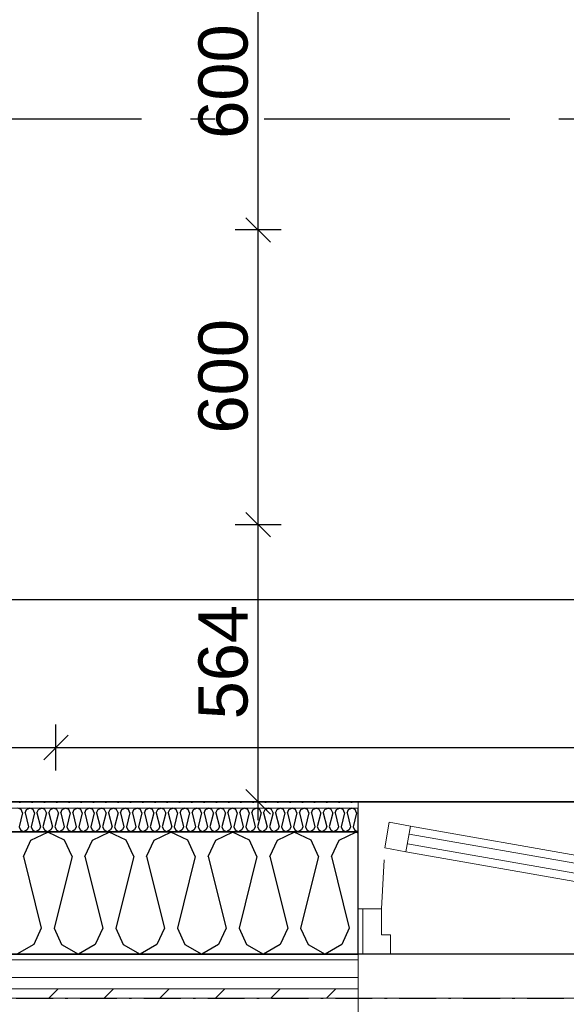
# Model space of a CAD drawing. Header units: millimetres. Extents: x -150 to 340931, y -1115 to 365939.
# Tile 200 of 253: x 309687 to 310800, y 343335 to 345340. Entities that reach past the tile are written whole.
import ezdxf
from ezdxf.enums import TextEntityAlignment as Align

# ---------------------------------------------------------------- set-up
doc = ezdxf.new("R2010")
doc.units = ezdxf.units.MM
doc.header["$LTSCALE"] = 0.5
doc.header["$MEASUREMENT"] = 0
for name, pattern in [('Akselinje', [1500, 1000, -200, 100, -200]), ('Over snittplan', [260, 150, -50, 10, -50]), ('PLINE', [0]), ('Stipling', [400, 200, -200])]:
    doc.linetypes.add(name, pattern=pattern)
for name, color, linetype in [('232- Ikke-bærende yttervegger (Skravur)(Nye konstruksjoner)', 7, 'Continuous'), ('232- Ikke-bærende yttervegger(Nye konstruksjoner)', 7, 'Continuous'), ('244- Vinduer_ dører_ foldevegger(Nye konstruksjoner)', 7, 'Continuous'), ('255- Gulvoverflate(Nye konstruksjoner)', 7, 'Continuous'), ('257- Systemhimlinger (Skravur)(Nye konstruksjoner)', 7, 'Continuous'), ('257- Systemhimlinger(Nye konstruksjoner)', 7, 'Continuous'), ('82-- Modullinjer(Nye konstruksjoner)', 7, 'Continuous'), ('842-M___1_50 Målsetting bygning', 7, 'Continuous'), ('842-M___1_50 Målsetting bygning(Nye konstruksjoner)', 7, 'Continuous'), ('862- M___Nettoareal(Nye konstruksjoner)', 7, 'Continuous'), ('862- M___Nettoareal(Polylinje)(Nye konstruksjoner)', 7, 'Continuous'), ('862- M___Nettoareal(Tekst)(Nye konstruksjoner)', 7, 'Continuous')]:
    doc.layers.add(name, color=color, linetype=linetype)
for name, color, linetype, lineweight in [('234- Vinduer_ dører_ porter(Nye konstruksjoner)', 7, 'Continuous', 0), ('235- Utvendig kledning og overflate(Nye konstruksjoner)', 7, 'Continuous', 0), ('236- Innvendig kledning og overflate(Nye konstruksjoner)', 7, 'Continuous', 0)]:
    doc.layers.add(name, color=color, linetype=linetype, lineweight=lineweight)
doc.styles.add('GENERATED_STYLE_1', font='txt')
doc.styles.add('GENERATED_STYLE_3', font='arial.ttf')
doc.styles.add('GENERATED_STYLE_5', font='arial.ttf')
doc.dimstyles.new('GENERATED_STYLE__1', dxfattribs={"dimtxt": 100, "dimasz": 95, "dimexe": 0.18, "dimexo": 0.0625, "dimgap": 0, "dimtad": 1, "dimtih": 1, "dimtoh": 1, "dimdec": 0, "dimzin": 0, "dimdsep": 46, "dimtxsty": 'GENERATED_STYLE_3', "dimblk": 'ARROWHEAD_6', "dimblk1": 'ARROWHEAD_6', "dimblk2": 'ARROWHEAD_6', "dimcen": 0.09, "dimse1": 1, "dimse2": 1, "dimclrd": 256, "dimclre": 256, "dimclrt": 256, "dimadec": 1, "dimazin": 0, "dimtfac": 1, "dimtdec": 4, "dimtmove": 0, "dimatfit": 3, "dimfxl": 1, "dimtolj": 1, "dimtzin": 0, "dimarcsym": 0})
doc.dimstyles.new('GENERATED_STYLE__2', dxfattribs={"dimtxt": 100, "dimasz": 95, "dimexe": 0.18, "dimexo": 0.0625, "dimgap": 0, "dimtad": 1, "dimdec": 0, "dimzin": 0, "dimdsep": 46, "dimtxsty": 'GENERATED_STYLE_3', "dimblk": 'ARROWHEAD_6', "dimblk1": 'ARROWHEAD_6', "dimblk2": 'ARROWHEAD_6', "dimcen": 0.09, "dimse1": 1, "dimse2": 1, "dimclrd": 256, "dimclre": 256, "dimclrt": 256, "dimadec": 1, "dimazin": 0, "dimtfac": 1, "dimtdec": 4, "dimtmove": 0, "dimatfit": 3, "dimfxl": 1, "dimtolj": 1, "dimtzin": 0, "dimarcsym": 0})
doc.dimstyles.new('GENERATED_STYLE__5', dxfattribs={"dimtxt": 100, "dimasz": 47.5, "dimexe": 0.18, "dimexo": 0.0625, "dimgap": 0, "dimtad": 1, "dimtih": 1, "dimtoh": 1, "dimdec": 0, "dimzin": 0, "dimdsep": 46, "dimtxsty": 'GENERATED_STYLE_3', "dimblk": 'ARROWHEAD_6', "dimblk1": 'ARROWHEAD_6', "dimblk2": 'ARROWHEAD_6', "dimcen": 0.09, "dimse1": 1, "dimse2": 1, "dimclrd": 256, "dimclre": 256, "dimclrt": 256, "dimadec": 1, "dimazin": 0, "dimtfac": 1, "dimtdec": 4, "dimtmove": 0, "dimatfit": 3, "dimfxl": 1, "dimtolj": 1, "dimtzin": 0, "dimarcsym": 0})
doc.dimstyles.new('GENERATED_STYLE__6', dxfattribs={"dimtxt": 100, "dimasz": 47.5, "dimexe": 0.18, "dimexo": 0.0625, "dimgap": 0, "dimtad": 1, "dimdec": 0, "dimzin": 0, "dimdsep": 46, "dimtxsty": 'GENERATED_STYLE_3', "dimblk": 'ARROWHEAD_6', "dimblk1": 'ARROWHEAD_6', "dimblk2": 'ARROWHEAD_6', "dimcen": 0.09, "dimse1": 1, "dimse2": 1, "dimclrd": 256, "dimclre": 256, "dimclrt": 256, "dimadec": 1, "dimazin": 0, "dimtfac": 1, "dimtdec": 4, "dimtmove": 0, "dimatfit": 3, "dimfxl": 1, "dimtolj": 1, "dimtzin": 0, "dimarcsym": 0})
pattern_1 = [(0, (0, 0), (0, 43.30127), [0, -25]), (0, (12.5, 21.65), (0, 43.30127), [0, -25])]

# ---------------------------------------------------------------- blocks, each defined once
blk = doc.blocks.new('Fellesrom Bygg A__6', base_point=(310448.1, 339859.7))
at = {"layer": '862- M___Nettoareal(Polylinje)(Nye konstruksjoner)', "linetype": 'PLINE', "flags": 128}
blk.add_lwpolyline([(308760.9, 343747.8), (314369.7, 343747.8), (314360.9, 345447.8), (320651, 345447.6), (322731.9, 342583.8), (328296.4, 346626.6), (331088.4, 342783.8), (332481.5, 343796), (325033.1, 354047.8), (303141, 354047.8), (303141, 351847.8), (308360.9, 351847.8), (308360.9, 352047.8), (308760.9, 352047.8)], close=True, dxfattribs=at)
at = {"layer": '862- M___Nettoareal(Tekst)(Nye konstruksjoner)', "style": 'GENERATED_STYLE_1'}
for tag, p in [('DUMMY_861', (310985.6, 340047.9)), ('ROOM_NAME', (309910.6, 340002.2)), ('DUMMY_862', (309910.6, 339859.7))]:
    blk.add_attdef(tag, text='', height=100, dxfattribs=at).set_placement(p, align=Align.TOP_LEFT)
blk = doc.blocks.new('LEDER__26', base_point=(313160.9, 345197.8))
at = {"layer": '862- M___Nettoareal(Polylinje)(Nye konstruksjoner)', "linetype": 'PLINE', "flags": 128}
blk.add_lwpolyline([(308760.9, 346075.8), (308760.9, 343747.8), (314360.9, 343747.8), (314360.9, 346075.8), (312360.9, 346075.8)], close=True, dxfattribs=at)
at = {"layer": '862- M___Nettoareal(Tekst)(Nye konstruksjoner)', "style": 'GENERATED_STYLE_1'}
for tag, p in [('DUMMY_861', (313385, 345386.1)), ('ROOM_NAME', (312936.8, 345334.5)), ('DUMMY_862', (312936.8, 345197.8))]:
    blk.add_attdef(tag, text='', height=100, dxfattribs=at).set_placement(p, align=Align.TOP_LEFT)
blk = doc.blocks.new('*X258')
at = {"layer": '232- Ikke-bærende yttervegger (Skravur)(Nye konstruksjoner)', "linetype": 'PLINE'}
for p, q in [((309690, 343731.7), (309683.3, 343734.8)), ((309692.9, 343725.2), (309685.9, 343697)), ((309692.9, 343725.2), (309690, 343731.7)), ((309698, 343725.2), (309701, 343731.7)), ((309698, 343725.2), (309705.1, 343697)), ((309701, 343731.7), (309707.6, 343734.8)), ((309714.3, 343731.7), (309707.6, 343734.8)), ((309717.2, 343725.2), (309710.2, 343697)), ((309717.2, 343725.2), (309714.3, 343731.7)), ((309722.3, 343725.2), (309725.3, 343731.7)), ((309722.3, 343725.2), (309729.4, 343697)), ((309725.3, 343731.7), (309731.9, 343734.8)), ((309738.5, 343731.7), (309731.9, 343734.8)), ((309741.5, 343725.2), (309734.5, 343697)), ((309741.5, 343725.2), (309738.5, 343731.7)), ((309746.6, 343725.2), (309749.6, 343731.7)), ((309746.6, 343725.2), (309753.6, 343697)), ((309749.6, 343731.7), (309756.2, 343734.8)), ((309762.8, 343731.7), (309756.2, 343734.8)), ((309765.8, 343725.2), (309758.7, 343697)), ((309765.8, 343725.2), (309762.8, 343731.7)), ((309770.9, 343725.2), (309773.8, 343731.7)), ((309770.9, 343725.2), (309777.9, 343697)), ((309773.8, 343731.7), (309780.5, 343734.8)), ((309787.1, 343731.7), (309780.5, 343734.8)), ((309790.1, 343725.2), (309783, 343697)), ((309790.1, 343725.2), (309787.1, 343731.7)), ((309795.2, 343725.2), (309798.1, 343731.7)), ((309795.2, 343725.2), (309802.2, 343697)), ((309798.1, 343731.7), (309804.8, 343734.8)), ((309811.4, 343731.7), (309804.8, 343734.8)), ((309814.3, 343725.2), (309807.3, 343697)), ((309814.3, 343725.2), (309811.4, 343731.7)), ((309819.4, 343725.2), (309822.4, 343731.7)), ((309819.4, 343725.2), (309826.5, 343697)), ((309822.4, 343731.7), (309829, 343734.8)), ((309835.7, 343731.7), (309829, 343734.8)), ((309838.6, 343725.2), (309831.6, 343697)), ((309838.6, 343725.2), (309835.7, 343731.7)), ((309843.7, 343725.2), (309846.7, 343731.7)), ((309843.7, 343725.2), (309850.8, 343697)), ((309846.7, 343731.7), (309853.3, 343734.8)), ((309859.9, 343731.7), (309853.3, 343734.8)), ((309862.9, 343725.2), (309855.9, 343697)), ((309862.9, 343725.2), (309859.9, 343731.7)), ((309868, 343725.2), (309871, 343731.7)), ((309868, 343725.2), (309875, 343697)), ((309871, 343731.7), (309877.6, 343734.8)), ((309884.2, 343731.7), (309877.6, 343734.8)), ((309887.2, 343725.2), (309880.1, 343697)), ((309887.2, 343725.2), (309884.2, 343731.7)), ((309892.3, 343725.2), (309895.2, 343731.7)), ((309892.3, 343725.2), (309899.3, 343697)), ((309895.2, 343731.7), (309901.9, 343734.8)), ((309908.5, 343731.7), (309901.9, 343734.8)), ((309911.5, 343725.2), (309904.4, 343697)), ((309911.5, 343725.2), (309908.5, 343731.7)), ((309916.6, 343725.2), (309919.5, 343731.7)), ((309916.6, 343725.2), (309923.6, 343697)), ((309919.5, 343731.7), (309926.2, 343734.8)), ((309932.8, 343731.7), (309926.2, 343734.8)), ((309935.8, 343725.2), (309928.7, 343697)), ((309935.8, 343725.2), (309932.8, 343731.7)), ((309940.9, 343725.2), (309943.8, 343731.7)), ((309940.9, 343725.2), (309947.9, 343697)), ((309943.8, 343731.7), (309950.4, 343734.8)), ((309957.1, 343731.7), (309950.4, 343734.8)), ((309960, 343725.2), (309953, 343697)), ((309960, 343725.2), (309957.1, 343731.7)), ((309965.1, 343725.2), (309968.1, 343731.7)), ((309965.1, 343725.2), (309972.2, 343697)), ((309968.1, 343731.7), (309974.7, 343734.8)), ((309981.4, 343731.7), (309974.7, 343734.8)), ((309984.3, 343725.2), (309977.3, 343697)), ((309984.3, 343725.2), (309981.4, 343731.7)), ((309989.4, 343725.2), (309992.4, 343731.7)), ((309989.4, 343725.2), (309996.5, 343697)), ((309992.4, 343731.7), (309999, 343734.8)), ((310005.6, 343731.7), (309999, 343734.8)), ((310008.6, 343725.2), (310001.6, 343697)), ((310008.6, 343725.2), (310005.6, 343731.7)), ((310013.7, 343725.2), (310016.7, 343731.7)), ((310013.7, 343725.2), (310020.7, 343697)), ((310016.7, 343731.7), (310023.3, 343734.8)), ((310029.9, 343731.7), (310023.3, 343734.8)), ((310032.9, 343725.2), (310025.8, 343697)), ((310032.9, 343725.2), (310029.9, 343731.7)), ((310038, 343725.2), (310040.9, 343731.7)), ((310038, 343725.2), (310045, 343697)), ((310040.9, 343731.7), (310047.6, 343734.8)), ((310054.2, 343731.7), (310047.6, 343734.8)), ((310057.2, 343725.2), (310050.1, 343697)), ((310057.2, 343725.2), (310054.2, 343731.7)), ((310062.3, 343725.2), (310065.2, 343731.7)), ((310062.3, 343725.2), (310069.3, 343697)), ((310065.2, 343731.7), (310071.8, 343734.8)), ((310078.5, 343731.7), (310071.8, 343734.8)), ((310081.4, 343725.2), (310074.4, 343697)), ((310081.4, 343725.2), (310078.5, 343731.7)), ((310086.5, 343725.2), (310089.5, 343731.7)), ((310086.5, 343725.2), (310093.6, 343697)), ((310089.5, 343731.7), (310096.1, 343734.8)), ((310102.8, 343731.7), (310096.1, 343734.8)), ((310105.7, 343725.2), (310098.7, 343697)), ((310105.7, 343725.2), (310102.8, 343731.7)), ((310110.8, 343725.2), (310113.8, 343731.7)), ((310110.8, 343725.2), (310117.9, 343697)), ((310113.8, 343731.7), (310120.4, 343734.8)), ((310127, 343731.7), (310120.4, 343734.8)), ((310130, 343725.2), (310123, 343697)), ((310130, 343725.2), (310127, 343731.7)), ((310135.1, 343725.2), (310138.1, 343731.7)), ((310135.1, 343725.2), (310142.1, 343697)), ((310138.1, 343731.7), (310144.7, 343734.8)), ((310151.3, 343731.7), (310144.7, 343734.8)), ((310154.3, 343725.2), (310147.2, 343697)), ((310154.3, 343725.2), (310151.3, 343731.7)), ((310159.4, 343725.2), (310162.3, 343731.7)), ((310159.4, 343725.2), (310166.4, 343697)), ((310162.3, 343731.7), (310169, 343734.8)), ((310175.6, 343731.7), (310169, 343734.8)), ((310178.6, 343725.2), (310171.5, 343697)), ((310178.6, 343725.2), (310175.6, 343731.7)), ((310183.7, 343725.2), (310186.6, 343731.7)), ((310183.7, 343725.2), (310190.7, 343697)), ((310186.6, 343731.7), (310193.3, 343734.8)), ((310199.9, 343731.7), (310193.3, 343734.8)), ((310202.8, 343725.2), (310195.8, 343697)), ((310202.8, 343725.2), (310199.9, 343731.7)), ((310207.9, 343725.2), (310210.9, 343731.7)), ((310207.9, 343725.2), (310215, 343697)), ((310210.9, 343731.7), (310217.5, 343734.8)), ((310224.2, 343731.7), (310217.5, 343734.8)), ((310227.1, 343725.2), (310220.1, 343697)), ((310227.1, 343725.2), (310224.2, 343731.7)), ((310232.2, 343725.2), (310235.2, 343731.7)), ((310232.2, 343725.2), (310239.3, 343697)), ((310235.2, 343731.7), (310241.8, 343734.8)), ((310248.4, 343731.7), (310241.8, 343734.8)), ((310251.4, 343725.2), (310244.4, 343697)), ((310251.4, 343725.2), (310248.4, 343731.7)), ((310256.5, 343725.2), (310259.5, 343731.7)), ((310256.5, 343725.2), (310263.5, 343697)), ((310259.5, 343731.7), (310266.1, 343734.8)), ((310272.7, 343731.7), (310266.1, 343734.8)), ((310275.7, 343725.2), (310268.6, 343697)), ((310275.7, 343725.2), (310272.7, 343731.7)), ((310280.8, 343725.2), (310283.7, 343731.7)), ((310280.8, 343725.2), (310287.8, 343697)), ((310283.7, 343731.7), (310290.4, 343734.8)), ((310297, 343731.7), (310290.4, 343734.8)), ((310300, 343725.2), (310292.9, 343697)), ((310300, 343725.2), (310297, 343731.7)), ((310305.1, 343725.2), (310308, 343731.7)), ((310305.1, 343725.2), (310312.1, 343697)), ((310308, 343731.7), (310314.7, 343734.8)), ((310321.3, 343731.7), (310314.7, 343734.8)), ((310324.3, 343725.2), (310317.2, 343697)), ((310324.3, 343725.2), (310321.3, 343731.7)), ((310329.4, 343725.2), (310332.3, 343731.7)), ((310329.4, 343725.2), (310336.4, 343697)), ((310332.3, 343731.7), (310338.9, 343734.8)), ((310345.6, 343731.7), (310338.9, 343734.8)), ((310348.5, 343725.2), (310341.5, 343697)), ((310348.5, 343725.2), (310345.6, 343731.7)), ((310353.6, 343725.2), (310356.6, 343731.7)), ((310353.6, 343725.2), (310360.7, 343697)), ((310356.6, 343731.7), (310363.2, 343734.8)), ((310369.9, 343731.7), (310363.2, 343734.8)), ((310372.8, 343725.2), (310365.8, 343697)), ((310372.8, 343725.2), (310369.9, 343731.7)), ((309685.9, 343697), (309688.9, 343690.5)), ((309688.9, 343690.5), (309695.5, 343686.8)), ((309702.1, 343690.5), (309695.5, 343686.8)), ((309705.1, 343697), (309702.1, 343690.5)), ((309710.2, 343697), (309713.1, 343690.5)), ((309713.1, 343690.5), (309719.8, 343686.8)), ((309726.4, 343690.5), (309719.8, 343686.8)), ((309729.4, 343697), (309726.4, 343690.5)), ((309734.5, 343697), (309737.4, 343690.5)), ((309737.4, 343690.5), (309744.1, 343686.8)), ((309750.7, 343690.5), (309744.1, 343686.8)), ((309753.6, 343697), (309750.7, 343690.5)), ((309758.7, 343697), (309761.7, 343690.5)), ((309761.7, 343690.5), (309768.3, 343686.8)), ((309775, 343690.5), (309768.3, 343686.8)), ((309777.9, 343697), (309775, 343690.5)), ((309783, 343697), (309786, 343690.5)), ((309786, 343690.5), (309792.6, 343686.8)), ((309799.2, 343690.5), (309792.6, 343686.8)), ((309802.2, 343697), (309799.2, 343690.5)), ((309807.3, 343697), (309810.3, 343690.5)), ((309810.3, 343690.5), (309816.9, 343686.8)), ((309823.5, 343690.5), (309816.9, 343686.8)), ((309826.5, 343697), (309823.5, 343690.5)), ((309831.6, 343697), (309834.5, 343690.5)), ((309834.5, 343690.5), (309841.2, 343686.8)), ((309847.8, 343690.5), (309841.2, 343686.8)), ((309850.8, 343697), (309847.8, 343690.5)), ((309855.9, 343697), (309858.8, 343690.5)), ((309858.8, 343690.5), (309865.5, 343686.8)), ((309872.1, 343690.5), (309865.5, 343686.8)), ((309875, 343697), (309872.1, 343690.5)), ((309880.1, 343697), (309883.1, 343690.5)), ((309883.1, 343690.5), (309889.7, 343686.8)), ((309896.4, 343690.5), (309889.7, 343686.8)), ((309899.3, 343697), (309896.4, 343690.5)), ((309904.4, 343697), (309907.4, 343690.5)), ((309907.4, 343690.5), (309914, 343686.8)), ((309920.7, 343690.5), (309914, 343686.8)), ((309923.6, 343697), (309920.7, 343690.5)), ((309928.7, 343697), (309931.7, 343690.5)), ((309931.7, 343690.5), (309938.3, 343686.8)), ((309944.9, 343690.5), (309938.3, 343686.8)), ((309947.9, 343697), (309944.9, 343690.5)), ((309953, 343697), (309956, 343690.5)), ((309956, 343690.5), (309962.6, 343686.8)), ((309969.2, 343690.5), (309962.6, 343686.8)), ((309972.2, 343697), (309969.2, 343690.5)), ((309977.3, 343697), (309980.2, 343690.5)), ((309980.2, 343690.5), (309986.9, 343686.8)), ((309993.5, 343690.5), (309986.9, 343686.8)), ((309996.5, 343697), (309993.5, 343690.5)), ((310001.6, 343697), (310004.5, 343690.5)), ((310004.5, 343690.5), (310011.1, 343686.8)), ((310017.8, 343690.5), (310011.1, 343686.8)), ((310020.7, 343697), (310017.8, 343690.5)), ((310025.8, 343697), (310028.8, 343690.5)), ((310028.8, 343690.5), (310035.4, 343686.8)), ((310042.1, 343690.5), (310035.4, 343686.8)), ((310045, 343697), (310042.1, 343690.5)), ((310050.1, 343697), (310053.1, 343690.5)), ((310053.1, 343690.5), (310059.7, 343686.8)), ((310066.3, 343690.5), (310059.7, 343686.8)), ((310069.3, 343697), (310066.3, 343690.5)), ((310074.4, 343697), (310077.4, 343690.5)), ((310077.4, 343690.5), (310084, 343686.8)), ((310090.6, 343690.5), (310084, 343686.8)), ((310093.6, 343697), (310090.6, 343690.5)), ((310098.7, 343697), (310101.6, 343690.5)), ((310101.6, 343690.5), (310108.3, 343686.8)), ((310114.9, 343690.5), (310108.3, 343686.8)), ((310117.9, 343697), (310114.9, 343690.5)), ((310123, 343697), (310125.9, 343690.5)), ((310125.9, 343690.5), (310132.6, 343686.8)), ((310139.2, 343690.5), (310132.6, 343686.8)), ((310142.1, 343697), (310139.2, 343690.5)), ((310147.2, 343697), (310150.2, 343690.5)), ((310150.2, 343690.5), (310156.8, 343686.8)), ((310163.5, 343690.5), (310156.8, 343686.8)), ((310166.4, 343697), (310163.5, 343690.5)), ((310171.5, 343697), (310174.5, 343690.5)), ((310174.5, 343690.5), (310181.1, 343686.8)), ((310187.7, 343690.5), (310181.1, 343686.8)), ((310190.7, 343697), (310187.7, 343690.5)), ((310195.8, 343697), (310198.8, 343690.5)), ((310198.8, 343690.5), (310205.4, 343686.8)), ((310212, 343690.5), (310205.4, 343686.8)), ((310215, 343697), (310212, 343690.5)), ((310220.1, 343697), (310223, 343690.5)), ((310223, 343690.5), (310229.7, 343686.8)), ((310236.3, 343690.5), (310229.7, 343686.8)), ((310239.3, 343697), (310236.3, 343690.5)), ((310244.4, 343697), (310247.3, 343690.5)), ((310247.3, 343690.5), (310254, 343686.8)), ((310260.6, 343690.5), (310254, 343686.8)), ((310263.5, 343697), (310260.6, 343690.5)), ((310268.6, 343697), (310271.6, 343690.5)), ((310271.6, 343690.5), (310278.2, 343686.8)), ((310284.9, 343690.5), (310278.2, 343686.8)), ((310287.8, 343697), (310284.9, 343690.5)), ((310292.9, 343697), (310295.9, 343690.5)), ((310295.9, 343690.5), (310302.5, 343686.8)), ((310309.2, 343690.5), (310302.5, 343686.8)), ((310312.1, 343697), (310309.2, 343690.5)), ((310317.2, 343697), (310320.2, 343690.5)), ((310320.2, 343690.5), (310326.8, 343686.8)), ((310333.4, 343690.5), (310326.8, 343686.8)), ((310336.4, 343697), (310333.4, 343690.5)), ((310341.5, 343697), (310344.5, 343690.5)), ((310344.5, 343690.5), (310351.1, 343686.8)), ((310357.7, 343690.5), (310351.1, 343686.8)), ((310360.7, 343697), (310357.7, 343690.5)), ((310365.8, 343697), (310368.7, 343690.5)), ((310368.7, 343690.5), (310375.4, 343686.8)), ((310375.9, 343687.1), (310375.4, 343686.8))]:
    blk.add_line(p, q, dxfattribs=at)
blk = doc.blocks.new('*X262')
at = {"layer": '232- Ikke-bærende yttervegger (Skravur)(Nye konstruksjoner)', "linetype": 'PLINE'}
for p, q in [((309709.8, 343669.6), (309744.1, 343685.8)), ((309778.3, 343669.6), (309744.1, 343685.8)), ((309835.2, 343669.6), (309869.5, 343685.8)), ((309903.8, 343669.6), (309869.5, 343685.8)), ((309960.7, 343669.6), (309995, 343685.8)), ((310029.2, 343669.6), (309995, 343685.8)), ((310086.2, 343669.6), (310120.4, 343685.8)), ((310154.7, 343669.6), (310120.4, 343685.8)), ((310211.6, 343669.6), (310245.9, 343685.8)), ((310280.1, 343669.6), (310245.9, 343685.8)), ((310337.1, 343669.6), (310371.3, 343685.8)), ((310375.9, 343683.7), (310371.3, 343685.8)), ((309694.5, 343636), (309709.8, 343669.6)), ((309793.6, 343636), (309778.3, 343669.6)), ((309820, 343636), (309835.2, 343669.6)), ((309919.1, 343636), (309903.8, 343669.6)), ((309945.4, 343636), (309960.7, 343669.6)), ((310044.5, 343636), (310029.2, 343669.6)), ((310070.9, 343636), (310086.2, 343669.6)), ((310170, 343636), (310154.7, 343669.6)), ((310196.3, 343636), (310211.6, 343669.6)), ((310295.4, 343636), (310280.1, 343669.6)), ((310321.8, 343636), (310337.1, 343669.6)), ((309694.5, 343636), (309730.9, 343490.6)), ((309793.6, 343636), (309757.2, 343490.6)), ((309820, 343636), (309856.3, 343490.6)), ((309919.1, 343636), (309882.7, 343490.6)), ((309945.4, 343636), (309981.8, 343490.6)), ((310044.5, 343636), (310008.1, 343490.6)), ((310070.9, 343636), (310107.2, 343490.6)), ((310170, 343636), (310133.6, 343490.6)), ((310196.3, 343636), (310232.7, 343490.6)), ((310295.4, 343636), (310259, 343490.6)), ((310321.8, 343636), (310358.1, 343490.6)), ((309730.9, 343490.6), (309715.6, 343457)), ((309757.2, 343490.6), (309772.5, 343457)), ((309856.3, 343490.6), (309841, 343457)), ((309882.7, 343490.6), (309898, 343457)), ((309981.8, 343490.6), (309966.5, 343457)), ((310008.1, 343490.6), (310023.4, 343457)), ((310107.2, 343490.6), (310091.9, 343457)), ((310133.6, 343490.6), (310148.9, 343457)), ((310232.7, 343490.6), (310217.4, 343457)), ((310259, 343490.6), (310274.3, 343457)), ((310358.1, 343490.6), (310342.9, 343457)), ((309715.6, 343457), (309681.3, 343437.8)), ((309772.5, 343457), (309806.8, 343437.8)), ((309841, 343457), (309806.8, 343437.8)), ((309898, 343457), (309932.2, 343437.8)), ((309966.5, 343457), (309932.2, 343437.8)), ((310023.4, 343457), (310057.7, 343437.8)), ((310091.9, 343457), (310057.7, 343437.8)), ((310148.9, 343457), (310183.1, 343437.8)), ((310217.4, 343457), (310183.1, 343437.8)), ((310274.3, 343457), (310308.6, 343437.8)), ((310342.9, 343457), (310308.6, 343437.8))]:
    blk.add_line(p, q, dxfattribs=at)
blk = doc.blocks.new('Vindu[27]')
at = {"layer": '234- Vinduer_ dører_ porter(Nye konstruksjoner)', "linetype": 'PLINE'}
for p, q in [((310375.9, 343747.8), (311485.9, 343747.8)), ((310430.1, 343653.7), (310439.3, 343705.9)), ((310439.3, 343705.9), (310482.6, 343698.3)), ((310482.6, 343698.3), (310473.4, 343646.1)), ((310482.6, 343698.3), (311394.6, 343537.5)), ((310479.8, 343682), (311391.7, 343521.2)), ((310473.4, 343646.1), (310430.1, 343653.7)), ((311385.4, 343485.3), (310473.4, 343646.1)), ((311388.2, 343501.5), (310476.3, 343662.3)), ((310375.9, 343529.8), (310385.9, 343529.8)), ((310385.9, 343529.8), (310423.9, 343529.8)), ((310385.9, 343437.8), (310385.9, 343529.8)), ((310423.9, 343529.8), (310423.9, 343476.8)), ((310423.9, 343476.8), (310441.9, 343476.8)), ((310441.9, 343476.8), (310441.9, 343437.8)), ((310385.9, 343437.8), (310375.9, 343437.8)), ((310441.9, 343437.8), (310385.9, 343437.8)), ((310375.9, 343347.8), (310375.9, 343317.8)), ((310375.9, 343347.8), (311485.9, 343347.8))]:
    blk.add_line(p, q, dxfattribs=at)
at = {"layer": '234- Vinduer_ dører_ porter(Nye konstruksjoner)', "linetype": 'Stipling'}
blk.add_line((310423.9, 343529.8), (310430.1, 343653.7), dxfattribs=at)
at = {"layer": '235- Utvendig kledning og overflate(Nye konstruksjoner)', "linetype": 'PLINE'}
for p, q in [((310375.9, 343425.8), (310375.9, 343437.8)), ((310375.9, 343389.8), (310375.9, 343425.8)), ((310375.9, 343366.8), (310375.9, 343389.8)), ((310375.9, 343347.8), (310375.9, 343366.8))]:
    blk.add_line(p, q, dxfattribs=at)
at = {"layer": '236- Innvendig kledning og overflate(Nye konstruksjoner)', "linetype": 'PLINE'}
for p, q in [((310375.9, 343734.8), (310375.9, 343747.8)), ((310375.9, 343685.8), (310375.9, 343686.8))]:
    blk.add_line(p, q, dxfattribs=at)
at = {"layer": '244- Vinduer_ dører_ foldevegger(Nye konstruksjoner)', "linetype": 'PLINE'}
for p, q in [((310375.9, 343686.8), (310375.9, 343734.8)), ((310375.9, 343529.8), (310375.9, 343685.8)), ((310375.9, 343437.8), (310375.9, 343529.8)), ((310375.9, 343437.8), (310375.9, 343529.8))]:
    blk.add_line(p, q, dxfattribs=at)
blk = doc.blocks.new('Standard grid marker[105]', base_point=(306234.8, 343437.9))
at = {"layer": '82-- Modullinjer(Nye konstruksjoner)', "linetype": 'Akselinje'}
blk.add_line((306434.8, 343437.9), (320034.8, 343437.9), dxfattribs=at)
at = {"layer": '82-- Modullinjer(Nye konstruksjoner)', "style": 'GENERATED_STYLE_5'}
blk.add_attdef('AC_MarkerText_1', text='', height=100, dxfattribs=at).set_placement((306109.8, 343491), align=Align.TOP_CENTER)
blk = doc.blocks.new('Standard grid marker[106]', base_point=(306234.8, 345137.8))
at = {"layer": '82-- Modullinjer(Nye konstruksjoner)', "linetype": 'Akselinje'}
blk.add_line((306434.8, 345137.8), (320034.8, 345137.8), dxfattribs=at)
at = {"layer": '82-- Modullinjer(Nye konstruksjoner)', "style": 'GENERATED_STYLE_5'}
blk.add_attdef('AC_MarkerText_1', text='', height=100, dxfattribs=at).set_placement((306109.8, 345191), align=Align.TOP_CENTER)
blk = doc.blocks.new('*D774')
at = {"layer": '842-M___1_50 Målsetting bygning(Nye konstruksjoner)', "linetype": 'PLINE'}
for p, q in [((276294.5, 363585.1), (276294.5, 363772.6)), ((335668.8, 363585.1), (335668.8, 363772.6)), ((276344.5, 363728.9), (276244.5, 363628.9)), ((335618.8, 363628.9), (335718.8, 363728.9)), ((276219.5, 363678.9), (276294.5, 363678.9)), ((276294.5, 363678.9), (335668.8, 363678.9)), ((335668.8, 363678.9), (335743.8, 363678.9))]:
    blk.add_line(p, q, dxfattribs=at)
at = {"layer": '842-M___1_50 Målsetting bygning(Nye konstruksjoner)', "insert": (305772, 363698.9), "char_height": 100, "attachment_point": 7, "style": 'GENERATED_STYLE_3'}
blk.add_mtext('\\A1;{\\pql;\\fArial|b0|i0|c0|p0;\\W1.000000;59\xa0374}', dxfattribs=at)
blk = doc.blocks.new('ARROWHEAD_6')
at = {"linetype": 'Continuous'}
for p, q in [((-0.5, -0.5), (0.5, 0.5)), ((0, 0), (-1, 0))]:
    blk.add_line(p, q, dxfattribs=at)
blk = doc.blocks.new('*D921')
at = {"layer": '842-M___1_50 Målsetting bygning', "linetype": 'PLINE'}
for p, q in [((308698.9, 342391.1), (308698.9, 342578.6)), ((310375.9, 342391.1), (310375.9, 342578.6)), ((308748.9, 342534.9), (308648.9, 342434.9)), ((310425.9, 342534.9), (310325.9, 342434.9)), ((308698.9, 342484.9), (310375.9, 342484.9))]:
    blk.add_line(p, q, dxfattribs=at)
at = {"layer": '842-M___1_50 Målsetting bygning', "insert": (309365.8, 342504.9), "char_height": 100, "attachment_point": 7, "style": 'GENERATED_STYLE_3'}
blk.add_mtext('\\A1;{\\pql;\\fArial|b0|i0|c0|p0;\\W1.000000;1\xa0677}', dxfattribs=at)
blk = doc.blocks.new('*D922')
at = {"layer": '842-M___1_50 Målsetting bygning', "linetype": 'PLINE'}
for p, q in [((310375.9, 342391.1), (310375.9, 342578.6)), ((311485.9, 342391.1), (311485.9, 342578.6)), ((310425.9, 342534.9), (310325.9, 342434.9)), ((311535.9, 342534.9), (311435.9, 342434.9)), ((310375.9, 342484.9), (311485.9, 342484.9))]:
    blk.add_line(p, q, dxfattribs=at)
at = {"layer": '842-M___1_50 Målsetting bygning', "char_height": 100, "attachment_point": 7, "style": 'GENERATED_STYLE_3'}
for s, insert in [('\\A1;{\\pql;\\fArial|b0|i0|c0|p0;\\W1.000000;1\xa0110}', (310764.4, 342504.9)), ('\\A1;{\\pql;\\fArial|b0|i0|c0|p0;\\W1.000000;2\xa0210}', (310759.3, 342364.9))]:
    blk.add_mtext(s, dxfattribs=dict(at, insert=insert))
blk = doc.blocks.new('*D939')
at = {"layer": '842-M___1_50 Målsetting bygning', "linetype": 'PLINE'}
for p, q in [((309134.6, 343735.8), (309234.6, 343635.8)), ((309278.4, 343685.8), (309090.9, 343685.8)), ((309184.6, 343437.8), (309184.6, 343685.8)), ((309134.6, 343487.8), (309234.6, 343387.8)), ((309278.4, 343437.8), (309090.9, 343437.8)), ((309184.6, 343362.8), (309184.6, 343437.8))]:
    blk.add_line(p, q, dxfattribs=at)
at = {"layer": '842-M___1_50 Målsetting bygning', "insert": (309164.6, 343447.4), "char_height": 100, "attachment_point": 7, "rotation": 90, "style": 'GENERATED_STYLE_3'}
blk.add_mtext('\\A1;{\\pql;\\fArial|b0|i0|c0|p0;\\W1.000000;248}', dxfattribs=at)
blk = doc.blocks.new('*D940')
at = {"layer": '842-M___1_50 Målsetting bygning', "linetype": 'PLINE'}
for p, q in [((309134.6, 346138.8), (309234.6, 346038.8)), ((309278.4, 346088.8), (309090.9, 346088.8)), ((309184.6, 343685.8), (309184.6, 346088.8)), ((309134.6, 343735.8), (309234.6, 343635.8)), ((309278.4, 343685.8), (309090.9, 343685.8))]:
    blk.add_line(p, q, dxfattribs=at)
at = {"layer": '842-M___1_50 Målsetting bygning', "char_height": 100, "attachment_point": 7, "rotation": 90, "style": 'GENERATED_STYLE_3'}
for s, insert in [('\\A1;{\\pql;\\fArial|b0|i0|c0|p0;\\W1.000000;98}', (309164.6, 346061.6)), ('\\A1;{\\pql;\\fArial|b0|i0|c0|p0;\\W1.000000;2\xa0403}', (309164.6, 344715.7))]:
    blk.add_mtext(s, dxfattribs=dict(at, insert=insert))
blk = doc.blocks.new('*D962')
at = {"layer": '842-M___1_50 Målsetting bygning', "linetype": 'PLINE'}
for p, q in [((307120.9, 343735.8), (307220.9, 343635.8)), ((307264.6, 343685.8), (307077.1, 343685.8)), ((307170.9, 343437.8), (307170.9, 343685.8)), ((307120.9, 343487.8), (307220.9, 343387.8)), ((307264.6, 343437.8), (307077.1, 343437.8)), ((307170.9, 343362.8), (307170.9, 343437.8))]:
    blk.add_line(p, q, dxfattribs=at)
at = {"layer": '842-M___1_50 Målsetting bygning', "insert": (307150.9, 343447.4), "char_height": 100, "attachment_point": 7, "rotation": 90, "style": 'GENERATED_STYLE_3'}
blk.add_mtext('\\A1;{\\pql;\\fArial|b0|i0|c0|p0;\\W1.000000;248}', dxfattribs=at)
blk = doc.blocks.new('*D963')
at = {"layer": '842-M___1_50 Målsetting bygning', "linetype": 'PLINE'}
for p, q in [((307120.9, 344406.8), (307220.9, 344306.8)), ((307264.6, 344356.8), (307077.1, 344356.8)), ((307170.9, 343685.8), (307170.9, 344356.8)), ((307120.9, 343735.8), (307220.9, 343635.8)), ((307264.6, 343685.8), (307077.1, 343685.8))]:
    blk.add_line(p, q, dxfattribs=at)
at = {"layer": '842-M___1_50 Målsetting bygning', "insert": (307150.9, 343906.9), "char_height": 100, "attachment_point": 7, "rotation": 90, "style": 'GENERATED_STYLE_3'}
blk.add_mtext('\\A1;{\\pql;\\fArial|b0|i0|c0|p0;\\W1.000000;671}', dxfattribs=at)
blk = doc.blocks.new('*D1156')
at = {"layer": '842-M___1_50 Målsetting bygning', "linetype": 'PLINE'}
for p, q in [((308698.9, 344065.8), (308698.9, 344253.3)), ((314422.9, 344065.8), (314422.9, 344253.3)), ((308748.9, 344209.5), (308648.9, 344109.5)), ((314472.9, 344209.5), (314372.9, 344109.5)), ((308698.9, 344159.5), (314422.9, 344159.5))]:
    blk.add_line(p, q, dxfattribs=at)
at = {"layer": '842-M___1_50 Målsetting bygning', "insert": (311389.3, 344179.5), "char_height": 100, "attachment_point": 7, "style": 'GENERATED_STYLE_3'}
blk.add_mtext('\\A1;{\\pql;\\fArial|b0|i0|c0|p0;\\W1.000000;5\xa0724}', dxfattribs=at)
blk = doc.blocks.new('*D1188')
at = {"layer": '257- Systemhimlinger(Nye konstruksjoner)', "linetype": 'PLINE'}
for p, q in [((309160.9, 343811.4), (309160.9, 343905.1)), ((309760.9, 343811.4), (309760.9, 343905.1)), ((309185.9, 343883.2), (309135.9, 343833.2)), ((309785.9, 343883.2), (309735.9, 343833.2)), ((309160.9, 343858.2), (309760.9, 343858.2))]:
    blk.add_line(p, q, dxfattribs=at)
at = {"layer": '257- Systemhimlinger(Nye konstruksjoner)', "insert": (309346.5, 343878.2), "char_height": 100, "attachment_point": 7, "style": 'GENERATED_STYLE_3'}
blk.add_mtext('\\A1;{\\pql;\\fArial|b0|i0|c0|p0;\\W1.000000;600}', dxfattribs=at)
blk = doc.blocks.new('*D1189')
at = {"layer": '257- Systemhimlinger(Nye konstruksjoner)', "linetype": 'PLINE'}
for p, q in [((309760.9, 343811.4), (309760.9, 343905.1)), ((312760.9, 343811.4), (312760.9, 343905.1)), ((309785.9, 343883.2), (309735.9, 343833.2)), ((312785.9, 343883.2), (312735.9, 343833.2)), ((309760.9, 343858.2), (312760.9, 343858.2))]:
    blk.add_line(p, q, dxfattribs=at)
at = {"layer": '257- Systemhimlinger(Nye konstruksjoner)', "insert": (311089.3, 343878.2), "char_height": 100, "attachment_point": 7, "style": 'GENERATED_STYLE_3'}
blk.add_mtext('\\A1;{\\pql;\\fArial|b0|i0|c0|p0;\\W1.000000;3\xa0000}', dxfattribs=at)
blk = doc.blocks.new('*D1197')
at = {"layer": '257- Systemhimlinger(Nye konstruksjoner)', "linetype": 'PLINE'}
for p, q in [((310147.4, 344336.8), (310197.4, 344286.8)), ((310219.3, 344311.8), (310125.5, 344311.8)), ((310172.4, 343747.8), (310172.4, 344311.8)), ((310147.4, 343772.8), (310197.4, 343722.8)), ((310219.3, 343747.8), (310125.5, 343747.8)), ((310172.4, 343710.3), (310172.4, 343747.8))]:
    blk.add_line(p, q, dxfattribs=at)
at = {"layer": '257- Systemhimlinger(Nye konstruksjoner)', "insert": (310152.4, 343915.4), "char_height": 100, "attachment_point": 7, "rotation": 90, "style": 'GENERATED_STYLE_3'}
blk.add_mtext('\\A1;{\\pql;\\fArial|b0|i0|c0|p0;\\W1.000000;564}', dxfattribs=at)
blk = doc.blocks.new('*D1198')
at = {"layer": '257- Systemhimlinger(Nye konstruksjoner)', "linetype": 'PLINE'}
for p, q in [((310147.4, 344936.8), (310197.4, 344886.8)), ((310219.3, 344911.8), (310125.5, 344911.8)), ((310172.4, 344311.8), (310172.4, 344911.8)), ((310147.4, 344336.8), (310197.4, 344286.8)), ((310219.3, 344311.8), (310125.5, 344311.8))]:
    blk.add_line(p, q, dxfattribs=at)
at = {"layer": '257- Systemhimlinger(Nye konstruksjoner)', "insert": (310152.4, 344497.4), "char_height": 100, "attachment_point": 7, "rotation": 90, "style": 'GENERATED_STYLE_3'}
blk.add_mtext('\\A1;{\\pql;\\fArial|b0|i0|c0|p0;\\W1.000000;600}', dxfattribs=at)
blk = doc.blocks.new('*D1199')
at = {"layer": '257- Systemhimlinger(Nye konstruksjoner)', "linetype": 'PLINE'}
for p, q in [((310147.4, 345536.8), (310197.4, 345486.8)), ((310219.3, 345511.8), (310125.5, 345511.8)), ((310172.4, 344911.8), (310172.4, 345511.8)), ((310147.4, 344936.8), (310197.4, 344886.8)), ((310219.3, 344911.8), (310125.5, 344911.8))]:
    blk.add_line(p, q, dxfattribs=at)
at = {"layer": '257- Systemhimlinger(Nye konstruksjoner)', "insert": (310152.4, 345097.4), "char_height": 100, "attachment_point": 7, "rotation": 90, "style": 'GENERATED_STYLE_3'}
blk.add_mtext('\\A1;{\\pql;\\fArial|b0|i0|c0|p0;\\W1.000000;600}', dxfattribs=at)

msp = doc.modelspace()

# ---------------------------------------------------------------- hatches: boundary and pattern name
at = {"layer": '232- Ikke-bærende yttervegger (Skravur)(Nye konstruksjoner)', "linetype": 'Continuous'}
h = msp.add_hatch(dxfattribs=at)
h.set_pattern_fill('Prikker_tett', color=256, style=0, pattern_type=2)
h.set_pattern_definition(pattern_1)
h.paths.add_polyline_path([(308760.9, 343734.8), (310375.9, 343734.8), (310375.9, 343747.8), (308760.9, 343747.8)])
msp.add_hatch(color=256, dxfattribs=at).paths.add_polyline_path([(308699.9, 343686.8), (308699.9, 343685.8), (310375.9, 343685.8), (310375.9, 343686.8)])
h = msp.add_hatch(dxfattribs=at)
h.set_pattern_fill('Prikker_tett', color=256, style=0, pattern_type=2)
h.set_pattern_definition(pattern_1)
h.paths.add_polyline_path([(308450.9, 343437.8), (308450.9, 343425.8), (310375.9, 343425.8), (310375.9, 343437.8)])
h = msp.add_hatch(dxfattribs=at)
h.set_pattern_fill('Skrålinjer_2', color=256, style=0, pattern_type=2)
h.set_pattern_definition([(45, (0, 0), (-56.568542, 56.568542), [80, 0])])
h.paths.add_polyline_path([(308379.9, 343366.8), (308379.9, 343347.8), (310375.9, 343347.8), (310375.9, 343366.8)])

# ---------------------------------------------------------------- linework, layer by layer
at = {"layer": '232- Ikke-bærende yttervegger(Nye konstruksjoner)', "linetype": 'PLINE'}
for p, q in [((310375.9, 343686.8), (310375.9, 343734.8)), ((310375.9, 343685.8), (308699.9, 343685.8)), ((310375.9, 343686.8), (308747.9, 343686.8)), ((310375.9, 343529.8), (310375.9, 343685.8)), ((310375.9, 343437.8), (310375.9, 343529.8)), ((308698.9, 343437.8), (310375.9, 343437.8))]:
    msp.add_line(p, q, dxfattribs=at)
at = {"layer": '232- Ikke-bærende yttervegger(Nye konstruksjoner)', "linetype": 'Over snittplan', "flags": 128}
for points in [[(314360.9, 343747.8), (308760.9, 343747.8)], [(308379.9, 343347.8), (314760.9, 343347.8)]]:
    msp.add_lwpolyline(points, dxfattribs=at)
at = {"layer": '235- Utvendig kledning og overflate(Nye konstruksjoner)', "linetype": 'PLINE'}
for p, q in [((308450.9, 343425.8), (310375.9, 343425.8)), ((310375.9, 343425.8), (310375.9, 343437.8)), ((310375.9, 343389.8), (310375.9, 343425.8)), ((308438.9, 343389.8), (310375.9, 343389.8)), ((310375.9, 343366.8), (310375.9, 343389.8)), ((308402.9, 343366.8), (310375.9, 343366.8)), ((310375.9, 343347.8), (310375.9, 343366.8))]:
    msp.add_line(p, q, dxfattribs=at)
at = {"layer": '235- Utvendig kledning og overflate(Nye konstruksjoner)', "linetype": 'PLINE', "flags": 128}
msp.add_lwpolyline([(308379.9, 343347.8), (310375.9, 343347.8)], dxfattribs=at)
at = {"layer": '236- Innvendig kledning og overflate(Nye konstruksjoner)', "linetype": 'PLINE'}
for p, q in [((310375.9, 343734.8), (310375.9, 343747.8)), ((310375.9, 343734.8), (308760.9, 343734.8)), ((310375.9, 343685.8), (310375.9, 343686.8))]:
    msp.add_line(p, q, dxfattribs=at)
at = {"layer": '236- Innvendig kledning og overflate(Nye konstruksjoner)', "linetype": 'PLINE', "flags": 128}
msp.add_lwpolyline([(310375.9, 343747.8), (308760.9, 343747.8)], dxfattribs=at)
at = {"layer": '255- Gulvoverflate(Nye konstruksjoner)', "linetype": 'PLINE', "flags": 128}
msp.add_lwpolyline([(312260.9, 352047.8), (308450.9, 352047.8), (308450.9, 354357.8), (325191, 354357.8), (332914.5, 343727.4), (331296.5, 342551.8), (333412.5, 339639.3), (327571.4, 335395.5), (324741.2, 339290.9), (323365.9, 338291.7), (321018.9, 341522.1), (322394.2, 342521.3), (320493.2, 345137.8), (314670.9, 345137.8), (314670.9, 343437.8), (308450.9, 343437.8), (308450.9, 349447.8), (312260.9, 349447.8)], close=True, dxfattribs=at)
msp.add_lwpolyline([(312260.9, 352047.8), (308450.9, 352047.8), (308450.9, 354357.8), (325191, 354357.8), (332914.5, 343727.4), (331296.5, 342551.8), (333412.5, 339639.3), (327571.4, 335395.5), (324741.2, 339290.9), (323365.9, 338291.7), (321018.9, 341522.1), (322394.2, 342521.3), (320493.2, 345137.8), (314670.9, 345137.8), (314670.9, 343437.8), (308450.9, 343437.8), (308450.9, 349447.8), (312260.9, 349447.8)], close=True, dxfattribs=at)
at = {"layer": '257- Systemhimlinger (Skravur)(Nye konstruksjoner)', "linetype": 'PLINE', "flags": 128}
msp.add_lwpolyline([(312360.9, 346075.8), (314360.9, 346075.8), (314360.9, 343747.8), (308760.9, 343747.8), (308760.9, 346075.8)], close=True, dxfattribs=at)

# ---------------------------------------------------------------- block references
at = {"layer": '232- Ikke-bærende yttervegger(Nye konstruksjoner)'}
for name in ['*X258', '*X262']:
    msp.add_blockref(name, (0, 0), dxfattribs=at)
at = {"layer": '244- Vinduer_ dører_ foldevegger(Nye konstruksjoner)', "linetype": 'PLINE'}
msp.add_blockref('Vindu[27]', (0, 0), dxfattribs=at)
at = {"layer": '82-- Modullinjer(Nye konstruksjoner)', "linetype": 'PLINE'}
for name, p in [('Standard grid marker[106]', (306234.8, 345137.8)), ('Standard grid marker[105]', (306234.8, 343437.9))]:
    msp.add_blockref(name, p, dxfattribs=at)
at = {"layer": '862- M___Nettoareal(Nye konstruksjoner)', "linetype": 'Continuous'}
for name, p in [('Fellesrom Bygg A__6', (310448.1, 339859.7)), ('LEDER__26', (313160.9, 345197.8))]:
    msp.add_blockref(name, p, dxfattribs=at)

# ---------------------------------------------------------------- dimensions: what is measured, and where the dimension line sits
at = {"layer": '257- Systemhimlinger(Nye konstruksjoner)', "linetype": 'Continuous'}
for base, p1, p2, picture, middle in [((310172.4, 345511.8), (309760.9, 344911.8), (309760.9, 345511.8), '*D1199', (310102.4, 345211.6)), ((310172.4, 344911.8), (309760.9, 344311.8), (309760.9, 344911.8), '*D1198', (310102.4, 344611.6)), ((310172.4, 344311.8), (308760.9, 343747.8), (309760.9, 344311.8), '*D1197', (310102.4, 344029.6))]:
    dim = msp.add_linear_dim(base=base, p1=p1, p2=p2, angle=90, dimstyle='GENERATED_STYLE__6', dxfattribs=at)
    dim.commit()
    dim.dimension.update_dxf_attribs({"geometry": picture, "text_midpoint": middle, "dimtype": 160, "text_rotation": 90})
for base, p1, p2, picture, middle in [((309760.9, 343858.2), (309160.9, 344911.8), (309760.9, 344911.8), '*D1188', (309460.7, 343928.2)), ((312760.9, 343858.2), (309760.9, 344911.8), (312760.9, 344911.8), '*D1189', (311260.9, 343928.2))]:
    dim = msp.add_linear_dim(base=base, p1=p1, p2=p2, dimstyle='GENERATED_STYLE__5', dxfattribs=at)
    dim.commit()
    dim.dimension.update_dxf_attribs({"geometry": picture, "text_midpoint": middle, "dimtype": 160})
at = {"layer": '842-M___1_50 Målsetting bygning', "linetype": 'Continuous'}
for base, p1, p2, picture, middle in [((310375.9, 342484.9), (308698.9, 348897.8), (310375.9, 343347.8), '*D921', (309537.3, 342554.9)), ((314422.9, 344159.5), (308698.9, 348897.8), (314422.9, 344535.8), '*D1156', (311560.8, 344229.5)), ((311485.9, 342484.9), (310375.9, 343347.8), (311485.9, 343347.8), '*D922', (310935.9, 342554.9))]:
    dim = msp.add_linear_dim(base=base, p1=p1, p2=p2, dimstyle='GENERATED_STYLE__1', dxfattribs=at)
    dim.commit()
    dim.dimension.update_dxf_attribs({"geometry": picture, "text_midpoint": middle, "dimtype": 160})
for base, p1, p2, picture, middle in [((309184.6, 346088.8), (311560.9, 343685.8), (311560.9, 346088.8), '*D940', (309114.6, 344887.3)), ((307170.9, 344356.8), (311560.9, 343685.8), (308360.9, 344356.8), '*D963', (307100.9, 344021.1)), ((307170.9, 343685.8), (311560.9, 343437.8), (311560.9, 343685.8), '*D962', (307100.9, 343561.6)), ((309184.6, 343685.8), (311560.9, 343437.8), (311560.9, 343685.8), '*D939', (309114.6, 343561.6))]:
    dim = msp.add_linear_dim(base=base, p1=p1, p2=p2, angle=90, dimstyle='GENERATED_STYLE__2', dxfattribs=at)
    dim.commit()
    dim.dimension.update_dxf_attribs({"geometry": picture, "text_midpoint": middle, "dimtype": 160, "text_rotation": 90})
at = {"layer": '842-M___1_50 Målsetting bygning(Nye konstruksjoner)', "linetype": 'Continuous'}
dim = msp.add_linear_dim(base=(335668.8, 363678.9), p1=(276294.5, 358685.2), p2=(335668.8, 339845.1), dimstyle='GENERATED_STYLE__1', dxfattribs=at)
dim.commit()
dim.dimension.update_dxf_attribs({"geometry": '*D774', "text_midpoint": (305981.5, 363748.9), "dimtype": 160})

doc.saveas('drawing.dxf')
